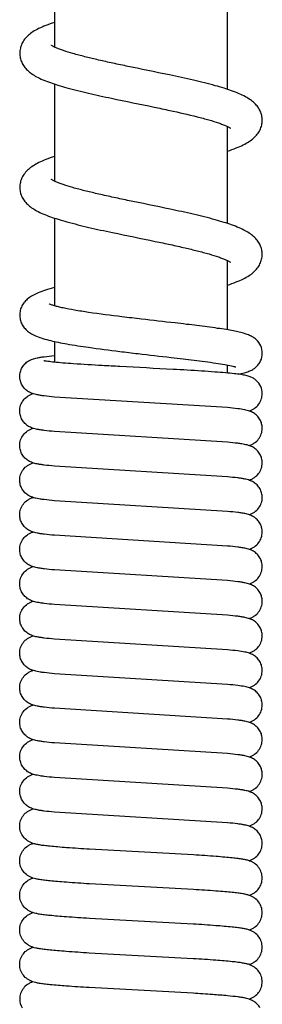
# Model space of a CAD drawing. Header units: millimetres. Extents: x -219 to 33, y -20 to 630.
# Tile 4 of 6: x 4 to 32, y 357 to 471. Entities that reach past the tile are written whole.
import ezdxf

# ---------------------------------------------------------------- set-up
doc = ezdxf.new("R2010")
doc.units = ezdxf.units.MM
doc.header["$MEASUREMENT"] = 0
doc.layers.add('PLANNING', color=1, linetype='Continuous')

# ---------------------------------------------------------------- blocks, each defined once
blk = doc.blocks.new('8101-0000_R')
at = {"layer": 'PLANNING'}
for p, q in [((8, 479.33), (8, 468.12)), ((28, 463.21), (28, 474.43)), ((8, 463.84), (8, 452.62)), ((28, 447.71), (28, 458.92)), ((8, 448.34), (8, 438.2)), ((28, 435.41), (28, 443.42)), ((8, 434.07), (8, 431.67)), ((28, 430.42), (28, 431.34)), ((28, 426.42), (8, 427.65)), ((28, 422.42), (8, 423.66)), ((28, 418.42), (8, 419.66)), ((28, 414.42), (8, 415.66)), ((28, 410.42), (8, 411.66)), ((28, 406.42), (8, 407.66)), ((28, 402.42), (8, 403.66)), ((28, 398.42), (8, 399.66)), ((28, 394.42), (8, 395.66)), ((28, 390.42), (8, 391.66)), ((28, 386.42), (8, 387.66)), ((28, 382.42), (8, 383.66)), ((28, 378.42), (8, 379.66)), ((24.06, 374.7), (12.06, 375.36)), ((24.05, 370.71), (12.05, 371.36)), ((24.04, 366.71), (12.04, 367.36)), ((24.03, 362.71), (12.03, 363.36)), ((24.02, 358.71), (12.02, 359.37))]:
    blk.add_line(p, q, dxfattribs=at)
blk.add_arc((6.04, 358.04), 2.04, 180.0153, 209.4048, dxfattribs=at)
for points, knots in [([(8, 470.96), (7.66, 470.85), (7.05, 470.63), (6.22, 470.27), (5.54, 469.9), (4.99, 469.49), (4.56, 469.03), (4.24, 468.52), (4.05, 467.97), (4, 467.59), (4, 467.4)], [0, 0, 0, 0, 1.067217, 1.957943, 2.714225, 3.378146, 4.003155, 4.594509, 5.171789, 5.742289, 5.742289, 5.742289, 5.742289]), ([(32, 459.65), (32, 459.83), (31.96, 460.19), (31.79, 460.71), (31.5, 461.2), (31.12, 461.64), (30.63, 462.03), (30.03, 462.39), (29.3, 462.74), (28.47, 463.06), (27.55, 463.36), (26.08, 463.79), (23.98, 464.3), (20.55, 465.05), (17.37, 465.69), (14.58, 466.28), (12.98, 466.63), (11.51, 466.99), (10.22, 467.33), (9.24, 467.63), (8.6, 467.86), (8.21, 468.02), (7.93, 468.15), (7.77, 468.24), (7.7, 468.29), (7.67, 468.31), (7.66, 468.32)], [5.745737, 5.745737, 5.745737, 5.745737, 6.284326, 6.827523, 7.383778, 7.96652, 8.58027, 9.270235, 10.05776, 10.996824, 11.923645, 12.985805, 15.577385, 18.423387, 23.510823, 25.299432, 26.991415, 28.422222, 29.835526, 30.992163, 31.480493, 31.900098, 32.252601, 32.396173, 32.456618, 32.502496, 32.502496, 32.502496, 32.502496]), ([(4, 467.4), (4, 467.22), (4.04, 466.86), (4.22, 466.34), (4.5, 465.85), (4.89, 465.41), (5.38, 465.01), (5.97, 464.65), (6.7, 464.31), (7.53, 463.99), (8.46, 463.68), (9.92, 463.26), (11.98, 462.75), (15.34, 462.02), (18.48, 461.39), (21.78, 460.69), (23.9, 460.21), (25.77, 459.72), (26.75, 459.42), (27.41, 459.18), (27.8, 459.02), (28.08, 458.89), (28.24, 458.8), (28.31, 458.75), (28.34, 458.73), (28.35, 458.72)], [5.742289, 5.742289, 5.742289, 5.742289, 6.281731, 6.826349, 7.382236, 7.965282, 8.57456, 9.261073, 10.063282, 10.995233, 11.912884, 12.982873, 15.563568, 18.273556, 23.298186, 25.170095, 28.401116, 29.82122, 30.984206, 31.473803, 31.899793, 32.253099, 32.397169, 32.457799, 32.503549, 32.503549, 32.503549, 32.503549]), ([(28, 456.08), (28.34, 456.2), (28.95, 456.41), (29.78, 456.77), (30.46, 457.15), (31.01, 457.56), (31.44, 458.01), (31.76, 458.52), (31.96, 459.07), (32, 459.46), (32, 459.65)], [0, 0, 0, 0, 1.058431, 1.950895, 2.712357, 3.376544, 4.003735, 4.595149, 5.17453, 5.745737, 5.745737, 5.745737, 5.745737]), ([(8, 455.46), (7.67, 455.35), (7.05, 455.13), (6.23, 454.78), (5.55, 454.4), (4.99, 453.99), (4.56, 453.53), (4.24, 453.02), (4.05, 452.47), (4, 452.09), (4, 451.9)], [0, 0, 0, 0, 1.054753, 1.946948, 2.709539, 3.378799, 4.002957, 4.596015, 5.172269, 5.744471, 5.744471, 5.744471, 5.744471]), ([(32, 444.15), (32, 444.33), (31.96, 444.69), (31.78, 445.21), (31.5, 445.7), (31.11, 446.14), (30.62, 446.53), (30.02, 446.89), (29.3, 447.24), (28.47, 447.56), (27.55, 447.86), (26.08, 448.29), (24, 448.8), (20.62, 449.54), (17.48, 450.16), (14.67, 450.76), (13.02, 451.13), (11.51, 451.49), (10.21, 451.83), (9.24, 452.13), (8.59, 452.37), (8.2, 452.53), (7.93, 452.66), (7.76, 452.75), (7.69, 452.79), (7.67, 452.81), (7.65, 452.82)], [5.744185, 5.744185, 5.744185, 5.744185, 6.284391, 6.828642, 7.385299, 7.968293, 8.58044, 9.269682, 10.057992, 10.999006, 11.923043, 12.975397, 15.590406, 18.330745, 23.355759, 25.196508, 26.944845, 28.431047, 29.839611, 30.992813, 31.480674, 31.902896, 32.254518, 32.3977, 32.458016, 32.503513, 32.503513, 32.503513, 32.503513]), ([(4, 451.9), (4, 451.72), (4.04, 451.36), (4.21, 450.84), (4.5, 450.35), (4.89, 449.91), (5.38, 449.51), (5.98, 449.15), (6.71, 448.81), (7.53, 448.49), (8.46, 448.18), (9.94, 447.76), (12.03, 447.24), (15.43, 446.5), (18.58, 445.87), (21.38, 445.28), (23, 444.92), (24.49, 444.56), (25.78, 444.22), (26.76, 443.92), (27.4, 443.68), (27.79, 443.52), (28.07, 443.39), (28.23, 443.3), (28.3, 443.26), (28.33, 443.24), (28.35, 443.23)], [5.744471, 5.744471, 5.744471, 5.744471, 6.282739, 6.828787, 7.385689, 7.967067, 8.580959, 9.266553, 10.067995, 10.997579, 11.931149, 12.994763, 15.602109, 18.393769, 23.438192, 25.245184, 26.961362, 28.419277, 29.837637, 30.98553, 31.475969, 31.899856, 32.252804, 32.396652, 32.457275, 32.503271, 32.503271, 32.503271, 32.503271]), ([(28, 440.58), (28.34, 440.69), (28.96, 440.92), (29.79, 441.28), (30.46, 441.65), (31.01, 442.06), (31.44, 442.51), (31.76, 443.02), (31.95, 443.57), (32, 443.96), (32, 444.15)], [0, 0, 0, 0, 1.069005, 1.967427, 2.719958, 3.381032, 4.005116, 4.596855, 5.173156, 5.744185, 5.744185, 5.744185, 5.744185]), ([(8, 440.3), (7.65, 440.21), (7.02, 440.03), (6.18, 439.73), (5.52, 439.42), (4.98, 439.07), (4.56, 438.66), (4.24, 438.19), (4.04, 437.67), (4, 437.3), (4, 437.12)], [0, 0, 0, 0, 1.081958, 1.957592, 2.671768, 3.280842, 3.868026, 4.429315, 4.980264, 5.525824, 5.525824, 5.525824, 5.525824]), ([(32.01, 432.71), (32.01, 433), (31.88, 433.6), (31.43, 434.21), (30.94, 434.58), (30.51, 434.8), (29.97, 434.99), (29.35, 435.16), (28.62, 435.3), (27.79, 435.45), (26.78, 435.6), (25.26, 435.81), (23.62, 436.01), (21.08, 436.31), (18.6, 436.59), (15.27, 436.98), (12.69, 437.31), (10.42, 437.67), (9.26, 437.89), (8.49, 438.06), (8.03, 438.18), (7.71, 438.29), (7.52, 438.36), (7.43, 438.39), (7.4, 438.41), (7.38, 438.42)], [4.040427, 4.040427, 4.040427, 4.040427, 4.928318, 5.830435, 6.272344, 6.746495, 7.294167, 7.97948, 8.675019, 9.515048, 10.519929, 11.719331, 14.139914, 15.475583, 19.368193, 21.64929, 25.527045, 27.181011, 28.514918, 29.073954, 29.547413, 29.93961, 30.098045, 30.163995, 30.213412, 30.213412, 30.213412, 30.213412]), ([(4, 437.12), (4, 436.95), (4.04, 436.6), (4.22, 436.1), (4.51, 435.64), (4.9, 435.25), (5.39, 434.93), (5.98, 434.64), (6.72, 434.39), (7.56, 434.17), (8.48, 433.97), (9.94, 433.69), (12.31, 433.33), (15.05, 432.98), (18.23, 432.6), (20.67, 432.32), (23.25, 432.02), (24.97, 431.81), (26.58, 431.59), (27.59, 431.42), (28.28, 431.29), (28.68, 431.2), (28.84, 431.15), (28.91, 431.13), (28.94, 431.12)], [5.525824, 5.525824, 5.525824, 5.525824, 6.04971, 6.574692, 7.106756, 7.658312, 8.221554, 8.865624, 9.632526, 10.566663, 11.451422, 12.478344, 15.003466, 18.638498, 20.787695, 24.615112, 26.004728, 28.558792, 29.8357, 30.856521, 31.64733, 31.949967, 32.071757, 32.15949, 32.15949, 32.15949, 32.15949]), ([(29.24, 430.29), (29.47, 430.33), (29.88, 430.42), (30.44, 430.6), (30.9, 430.81), (31.28, 431.09), (31.59, 431.42), (31.91, 431.95), (32.01, 432.4), (32.01, 432.71)], [0, 0, 0, 0, 0.708852, 1.274, 1.758526, 2.208337, 2.672196, 3.130105, 4.040427, 4.040427, 4.040427, 4.040427]), ([(4, 430.04), (4, 430.21), (4.05, 430.57), (4.25, 431.07), (4.58, 431.5), (4.99, 431.82), (5.48, 432.05), (5.94, 432.17), (6.4, 432.25), (7.06, 432.35), (7.61, 432.41), (8, 432.45)], [33.142982, 33.142982, 33.142982, 33.142982, 33.674688, 34.208175, 34.742246, 35.284166, 35.771533, 36.344385, 36.716218, 37.16805, 38.354202, 38.354202, 38.354202, 38.354202]), ([(32, 428.04), (32, 428.32), (31.88, 428.9), (31.44, 429.49), (30.98, 429.83), (30.58, 430.01), (30.09, 430.15), (29.48, 430.26), (28.69, 430.35), (27.69, 430.45), (26.43, 430.55), (24.41, 430.69), (20.75, 430.9), (16.93, 431.09), (13.1, 431.31), (10.9, 431.44), (9.05, 431.57), (8.06, 431.66), (7.39, 431.74), (7.01, 431.79), (6.85, 431.82), (6.79, 431.83), (6.77, 431.84)], [2.691988, 2.691988, 2.691988, 2.691988, 3.555575, 4.42222, 4.835655, 5.26519, 5.740585, 6.362752, 7.126958, 8.121552, 9.37444, 10.916911, 14.212081, 20.347915, 22.397177, 25.718561, 26.967706, 27.958244, 28.711489, 28.991789, 29.103135, 29.183225, 29.183225, 29.183225, 29.183225]), ([(8, 427.65), (7.61, 427.69), (7.07, 427.74), (6.41, 427.83), (5.95, 427.91), (5.49, 428.03), (5, 428.25), (4.58, 428.57), (4.25, 429), (4.05, 429.5), (4, 429.86), (4, 430.04)], [27.935479, 27.935479, 27.935479, 27.935479, 29.116115, 29.567803, 29.934919, 30.508068, 30.994466, 31.537496, 32.074208, 32.608904, 33.142982, 33.142982, 33.142982, 33.142982]), ([(4, 426.04), (4, 426.26), (4.07, 426.7), (4.39, 427.29), (4.8, 427.68), (5.19, 427.91), (5.4, 428), (5.52, 428.04)], [33.141153, 33.141153, 33.141153, 33.141153, 33.80521, 34.46923, 35.134063, 35.472885, 35.829292, 35.829292, 35.829292, 35.829292]), ([(30.48, 426.04), (30.59, 426.07), (30.81, 426.16), (31.2, 426.39), (31.61, 426.78), (31.93, 427.37), (32, 427.81), (32, 428.04)], [0, 0, 0, 0, 0.357035, 0.696555, 1.362974, 2.027575, 2.691988, 2.691988, 2.691988, 2.691988]), ([(8, 423.66), (7.61, 423.69), (7.07, 423.75), (6.41, 423.84), (5.95, 423.92), (5.49, 424.03), (5, 424.25), (4.58, 424.57), (4.25, 425), (4.05, 425.5), (4, 425.86), (4, 426.04)], [27.936502, 27.936502, 27.936502, 27.936502, 29.115581, 29.563258, 29.933494, 30.508229, 30.995556, 31.538506, 32.073286, 32.607662, 33.141153, 33.141153, 33.141153, 33.141153]), ([(32, 424.04), (32, 424.21), (31.96, 424.57), (31.75, 425.07), (31.42, 425.5), (31, 425.82), (30.51, 426.04), (29.9, 426.19), (29.05, 426.32), (28.39, 426.38), (28, 426.42)], [2.692306, 2.692306, 2.692306, 2.692306, 3.225447, 3.759384, 4.294884, 4.837475, 5.32501, 5.898245, 6.71888, 7.897615, 7.897615, 7.897615, 7.897615]), ([(4, 422.04), (4, 422.26), (4.07, 422.7), (4.39, 423.3), (4.8, 423.68), (5.19, 423.91), (5.41, 424), (5.52, 424.04)], [33.142273, 33.142273, 33.142273, 33.142273, 33.806568, 34.472729, 35.138579, 35.47795, 35.834969, 35.834969, 35.834969, 35.834969]), ([(30.48, 422.04), (30.59, 422.07), (30.81, 422.16), (31.2, 422.39), (31.61, 422.78), (31.93, 423.37), (32, 423.81), (32, 424.04)], [0, 0, 0, 0, 0.357631, 0.696792, 1.362803, 2.027692, 2.692306, 2.692306, 2.692306, 2.692306]), ([(32, 420.04), (32, 420.21), (31.96, 420.57), (31.75, 421.07), (31.42, 421.5), (31, 421.82), (30.52, 422.04), (30.05, 422.16), (29.6, 422.24), (28.94, 422.33), (28.39, 422.38), (28, 422.42)], [2.692592, 2.692592, 2.692592, 2.692592, 3.225899, 3.760052, 4.295884, 4.837653, 5.323876, 5.895887, 6.262287, 6.71529, 7.898362, 7.898362, 7.898362, 7.898362]), ([(8, 419.66), (7.61, 419.69), (7.07, 419.75), (6.41, 419.84), (5.95, 419.92), (5.49, 420.03), (5, 420.25), (4.58, 420.57), (4.25, 421), (4.05, 421.5), (4, 421.86), (4, 422.04)], [27.937162, 27.937162, 27.937162, 27.937162, 29.118811, 29.562676, 29.938758, 30.510585, 30.996777, 31.539289, 32.074308, 32.608867, 33.142273, 33.142273, 33.142273, 33.142273]), ([(4, 418.04), (4, 418.26), (4.07, 418.7), (4.39, 419.3), (4.8, 419.68), (5.19, 419.91), (5.41, 420), (5.52, 420.04)], [33.143235, 33.143235, 33.143235, 33.143235, 33.807715, 34.472359, 35.139034, 35.479035, 35.836188, 35.836188, 35.836188, 35.836188]), ([(30.48, 418.04), (30.59, 418.07), (30.81, 418.16), (31.2, 418.39), (31.61, 418.78), (31.93, 419.37), (32, 419.81), (32, 420.04)], [0, 0, 0, 0, 0.357495, 0.696856, 1.362266, 2.028282, 2.692592, 2.692592, 2.692592, 2.692592]), ([(8, 415.66), (7.61, 415.69), (7.06, 415.75), (6.4, 415.84), (5.95, 415.92), (5.48, 416.03), (5, 416.25), (4.58, 416.57), (4.25, 417), (4.04, 417.5), (4, 417.86), (4, 418.04)], [27.937692, 27.937692, 27.937692, 27.937692, 29.122687, 29.572647, 29.942006, 30.511202, 30.997686, 31.540418, 32.075625, 32.609378, 33.143235, 33.143235, 33.143235, 33.143235]), ([(32, 416.04), (32, 416.21), (31.96, 416.57), (31.75, 417.07), (31.42, 417.5), (31, 417.82), (30.51, 418.04), (30.05, 418.16), (29.59, 418.24), (28.93, 418.33), (28.39, 418.38), (28, 418.42)], [2.692849, 2.692849, 2.692849, 2.692849, 3.226281, 3.759679, 4.294996, 4.837558, 5.325578, 5.899921, 6.271786, 6.720504, 7.899016, 7.899016, 7.899016, 7.899016]), ([(4, 414.04), (4, 414.26), (4.07, 414.7), (4.39, 415.3), (4.8, 415.68), (5.19, 415.91), (5.41, 416), (5.52, 416.04)], [33.143971, 33.143971, 33.143971, 33.143971, 33.80859, 34.473454, 35.139795, 35.479602, 35.837124, 35.837124, 35.837124, 35.837124]), ([(30.48, 414.04), (30.59, 414.07), (30.81, 414.16), (31.2, 414.39), (31.61, 414.78), (31.93, 415.37), (32, 415.82), (32, 416.04)], [0, 0, 0, 0, 0.356784, 0.69674, 1.363175, 2.029362, 2.692849, 2.692849, 2.692849, 2.692849]), ([(32, 412.04), (32, 412.21), (31.96, 412.57), (31.75, 413.07), (31.42, 413.5), (31.01, 413.82), (30.52, 414.04), (30.06, 414.16), (29.6, 414.24), (28.94, 414.33), (28.39, 414.38), (28, 414.42)], [2.693073, 2.693073, 2.693073, 2.693073, 3.226594, 3.760121, 4.295649, 4.837878, 5.321528, 5.891174, 6.262039, 6.714015, 7.899539, 7.899539, 7.899539, 7.899539]), ([(8, 411.66), (7.61, 411.69), (7.06, 411.75), (6.4, 411.84), (5.94, 411.92), (5.48, 412.03), (5, 412.25), (4.58, 412.57), (4.25, 413), (4.04, 413.5), (4, 413.86), (4, 414.04)], [27.938069, 27.938069, 27.938069, 27.938069, 29.126618, 29.577231, 29.946316, 30.514472, 30.998511, 31.54051, 32.076689, 32.610532, 33.143971, 33.143971, 33.143971, 33.143971]), ([(4, 410.04), (4, 410.26), (4.07, 410.7), (4.39, 411.3), (4.8, 411.68), (5.19, 411.91), (5.41, 412), (5.52, 412.04)], [33.14444, 33.14444, 33.14444, 33.14444, 33.809156, 34.474183, 35.140097, 35.4797, 35.837733, 35.837733, 35.837733, 35.837733]), ([(30.48, 410.04), (30.59, 410.07), (30.81, 410.16), (31.2, 410.39), (31.61, 410.78), (31.93, 411.37), (32, 411.82), (32, 412.04)], [0, 0, 0, 0, 0.356675, 0.696542, 1.362967, 2.02921, 2.693073, 2.693073, 2.693073, 2.693073]), ([(8, 407.66), (7.61, 407.69), (7.06, 407.75), (6.4, 407.84), (5.94, 407.92), (5.48, 408.03), (5, 408.25), (4.58, 408.57), (4.25, 409), (4.04, 409.5), (4, 409.86), (4, 410.04)], [27.938281, 27.938281, 27.938281, 27.938281, 29.127325, 29.581093, 29.949676, 30.515715, 30.998752, 31.540687, 32.076879, 32.610755, 33.14444, 33.14444, 33.14444, 33.14444]), ([(32, 408.04), (32, 408.21), (31.96, 408.57), (31.75, 409.07), (31.42, 409.5), (31.01, 409.82), (30.52, 410.04), (30.06, 410.15), (29.6, 410.24), (28.94, 410.33), (28.39, 410.38), (28, 410.42)], [2.69326, 2.69326, 2.69326, 2.69326, 3.22684, 3.760458, 4.296142, 4.837955, 5.32071, 5.887694, 6.258712, 6.713296, 7.899907, 7.899907, 7.899907, 7.899907]), ([(4, 406.04), (4, 406.26), (4.07, 406.7), (4.39, 407.3), (4.8, 407.68), (5.19, 407.91), (5.41, 408), (5.52, 408.04)], [33.144627, 33.144627, 33.144627, 33.144627, 33.809401, 34.474543, 35.140685, 35.48045, 35.838016, 35.838016, 35.838016, 35.838016]), ([(30.48, 406.04), (30.59, 406.07), (30.81, 406.16), (31.2, 406.39), (31.61, 406.78), (31.93, 407.37), (32, 407.82), (32, 408.04)], [0, 0, 0, 0, 0.356933, 0.69673, 1.363129, 2.029392, 2.69326, 2.69326, 2.69326, 2.69326]), ([(32, 404.04), (32, 404.21), (31.96, 404.57), (31.75, 405.07), (31.42, 405.5), (31.01, 405.82), (30.52, 406.04), (30.06, 406.15), (29.6, 406.24), (28.94, 406.33), (28.39, 406.38), (28, 406.42)], [2.69341, 2.69341, 2.69341, 2.69341, 3.227021, 3.760696, 4.296486, 4.838484, 5.321449, 5.888968, 6.262057, 6.716543, 7.90011, 7.90011, 7.90011, 7.90011]), ([(8, 403.66), (7.61, 403.69), (7.06, 403.75), (6.4, 403.84), (5.95, 403.92), (5.48, 404.03), (5, 404.25), (4.58, 404.58), (4.25, 405), (4.04, 405.5), (4, 405.86), (4, 406.04)], [27.938329, 27.938329, 27.938329, 27.938329, 29.124946, 29.573856, 29.942303, 30.513437, 30.999171, 31.541067, 32.077256, 32.611145, 33.144627, 33.144627, 33.144627, 33.144627]), ([(4, 402.04), (4, 402.26), (4.07, 402.7), (4.39, 403.3), (4.8, 403.68), (5.19, 403.91), (5.41, 404), (5.52, 404.04)], [33.144534, 33.144534, 33.144534, 33.144534, 33.809335, 34.474545, 35.140839, 35.480717, 35.837977, 35.837977, 35.837977, 35.837977]), ([(30.48, 402.04), (30.59, 402.07), (30.81, 402.16), (31.2, 402.39), (31.61, 402.78), (31.93, 403.37), (32, 403.82), (32, 404.04)], [0, 0, 0, 0, 0.357552, 0.697352, 1.363741, 2.030003, 2.69341, 2.69341, 2.69341, 2.69341]), ([(8, 399.66), (7.61, 399.69), (7.07, 399.75), (6.41, 399.84), (5.95, 399.92), (5.48, 400.03), (5, 400.25), (4.58, 400.58), (4.25, 401.01), (4.04, 401.5), (4, 401.86), (4, 402.04)], [27.938223, 27.938223, 27.938223, 27.938223, 29.12006, 29.565993, 29.940413, 30.513301, 30.999051, 31.541637, 32.076892, 32.610753, 33.144534, 33.144534, 33.144534, 33.144534]), ([(32, 400.04), (32, 400.21), (31.96, 400.57), (31.75, 401.07), (31.42, 401.5), (31.01, 401.82), (30.52, 402.04), (30.06, 402.15), (29.6, 402.24), (28.94, 402.33), (28.39, 402.38), (28, 402.42)], [2.693524, 2.693524, 2.693524, 2.693524, 3.227142, 3.760845, 4.296697, 4.838812, 5.321919, 5.889812, 6.257964, 6.71615, 7.900149, 7.900149, 7.900149, 7.900149]), ([(4, 398.04), (4, 398.26), (4.07, 398.7), (4.39, 399.3), (4.8, 399.68), (5.19, 399.91), (5.41, 400), (5.52, 400.04)], [33.144182, 33.144182, 33.144182, 33.144182, 33.808981, 34.47422, 35.140597, 35.480543, 35.837644, 35.837644, 35.837644, 35.837644]), ([(30.48, 398.04), (30.59, 398.07), (30.81, 398.16), (31.2, 398.39), (31.61, 398.78), (31.93, 399.37), (32, 399.82), (32, 400.04)], [0, 0, 0, 0, 0.357341, 0.697573, 1.363853, 2.029101, 2.693524, 2.693524, 2.693524, 2.693524]), ([(8, 395.66), (7.61, 395.69), (7.07, 395.75), (6.4, 395.84), (5.95, 395.92), (5.48, 396.03), (5, 396.25), (4.58, 396.58), (4.25, 397.01), (4.04, 397.5), (4, 397.86), (4, 398.04)], [27.93798, 27.93798, 27.93798, 27.93798, 29.121366, 29.573734, 29.941676, 30.513035, 30.99836, 31.540729, 32.076777, 32.610618, 33.144182, 33.144182, 33.144182, 33.144182]), ([(32, 396.04), (32, 396.21), (31.96, 396.57), (31.75, 397.07), (31.42, 397.5), (31.01, 397.82), (30.52, 398.04), (29.91, 398.19), (29.06, 398.31), (28.39, 398.38), (28, 398.42)], [2.693602, 2.693602, 2.693602, 2.693602, 3.227209, 3.760914, 4.296788, 4.83896, 5.322148, 5.890276, 6.711472, 7.900034, 7.900034, 7.900034, 7.900034]), ([(4, 394.04), (4, 394.26), (4.07, 394.7), (4.39, 395.3), (4.8, 395.68), (5.19, 395.91), (5.41, 396), (5.52, 396.04)], [33.143606, 33.143606, 33.143606, 33.143606, 33.808382, 34.473614, 35.140013, 35.479989, 35.837063, 35.837063, 35.837063, 35.837063]), ([(30.48, 394.04), (30.59, 394.07), (30.81, 394.16), (31.2, 394.39), (31.61, 394.78), (31.93, 395.37), (32, 395.82), (32, 396.04)], [0, 0, 0, 0, 0.357516, 0.697557, 1.363604, 2.028753, 2.693602, 2.693602, 2.693602, 2.693602]), ([(8, 391.66), (7.61, 391.69), (7.07, 391.75), (6.41, 391.84), (5.95, 391.92), (5.48, 392.03), (5, 392.25), (4.58, 392.58), (4.25, 393.01), (4.04, 393.5), (4, 393.86), (4, 394.04)], [27.937623, 27.937623, 27.937623, 27.937623, 29.122076, 29.567225, 29.940952, 30.513012, 30.998168, 31.540385, 32.076338, 32.610124, 33.143606, 33.143606, 33.143606, 33.143606]), ([(32, 392.04), (32, 392.21), (31.96, 392.57), (31.75, 393.07), (31.42, 393.5), (31.01, 393.82), (30.52, 394.04), (29.91, 394.19), (29.06, 394.31), (28.4, 394.38), (28, 394.42)], [2.693648, 2.693648, 2.693648, 2.693648, 3.227227, 3.760912, 4.296774, 4.83895, 5.322167, 5.890404, 6.710112, 7.899781, 7.899781, 7.899781, 7.899781]), ([(4, 390.04), (4, 390.26), (4.07, 390.7), (4.39, 391.3), (4.8, 391.68), (5.19, 391.91), (5.41, 392), (5.52, 392.04)], [33.142851, 33.142851, 33.142851, 33.142851, 33.807585, 34.472782, 35.139152, 35.479124, 35.836286, 35.836286, 35.836286, 35.836286]), ([(30.48, 390.04), (30.59, 390.07), (30.81, 390.16), (31.2, 390.39), (31.61, 390.78), (31.93, 391.37), (32, 391.82), (32, 392.04)], [0, 0, 0, 0, 0.357004, 0.696662, 1.363162, 2.029126, 2.693648, 2.693648, 2.693648, 2.693648]), ([(8, 387.66), (7.61, 387.69), (7.07, 387.75), (6.41, 387.84), (5.95, 387.92), (5.48, 388.03), (5, 388.25), (4.58, 388.58), (4.25, 389.01), (4.04, 389.5), (4, 389.86), (4, 390.04)], [27.937181, 27.937181, 27.937181, 27.937181, 29.119406, 29.567842, 29.941255, 30.513026, 30.997432, 31.539387, 32.075195, 32.609843, 33.142851, 33.142851, 33.142851, 33.142851]), ([(32, 388.04), (32, 388.21), (31.96, 388.57), (31.75, 389.07), (31.42, 389.5), (31, 389.82), (30.52, 390.04), (30.06, 390.16), (29.6, 390.24), (28.94, 390.33), (28.39, 390.38), (28, 390.42)], [2.693665, 2.693665, 2.693665, 2.693665, 3.227203, 3.760851, 4.296673, 4.838809, 5.322009, 5.890243, 6.259333, 6.710574, 7.899416, 7.899416, 7.899416, 7.899416]), ([(4, 386.04), (4, 386.26), (4.07, 386.7), (4.39, 387.3), (4.8, 387.68), (5.19, 387.91), (5.41, 388), (5.52, 388.04)], [33.141973, 33.141973, 33.141973, 33.141973, 33.806651, 34.47179, 35.138089, 35.478028, 35.835372, 35.835372, 35.835372, 35.835372]), ([(30.48, 386.04), (30.59, 386.07), (30.81, 386.16), (31.2, 386.39), (31.61, 386.78), (31.93, 387.37), (32, 387.82), (32, 388.04)], [0, 0, 0, 0, 0.357674, 0.697264, 1.363632, 2.029506, 2.693665, 2.693665, 2.693665, 2.693665]), ([(8, 383.66), (7.61, 383.69), (7.06, 383.75), (6.4, 383.84), (5.94, 383.92), (5.48, 384.03), (5, 384.25), (4.58, 384.58), (4.25, 385.01), (4.05, 385.5), (4, 385.86), (4, 386.04)], [27.936686, 27.936686, 27.936686, 27.936686, 29.124087, 29.575417, 29.942455, 30.512932, 30.996611, 31.53831, 32.073971, 32.608534, 33.141973, 33.141973, 33.141973, 33.141973]), ([(32, 384.04), (32, 384.21), (31.96, 384.57), (31.75, 385.07), (31.42, 385.5), (31, 385.82), (30.52, 386.04), (30.06, 386.16), (29.6, 386.24), (28.94, 386.33), (28.39, 386.38), (28, 386.42)], [2.693657, 2.693657, 2.693657, 2.693657, 3.227146, 3.760743, 4.296502, 4.838562, 5.321708, 5.889844, 6.258933, 6.710442, 7.898967, 7.898967, 7.898967, 7.898967]), ([(4, 382.04), (4, 382.26), (4.07, 382.7), (4.39, 383.3), (4.8, 383.68), (5.19, 383.91), (5.41, 384), (5.52, 384.04)], [33.141025, 33.141025, 33.141025, 33.141025, 33.805639, 34.470702, 35.136896, 35.476781, 35.834383, 35.834383, 35.834383, 35.834383]), ([(30.48, 382.04), (30.59, 382.07), (30.81, 382.16), (31.2, 382.39), (31.61, 382.78), (31.93, 383.37), (32, 383.82), (32, 384.04)], [0, 0, 0, 0, 0.35743, 0.697461, 1.363616, 2.030315, 2.693657, 2.693657, 2.693657, 2.693657]), ([(8, 379.66), (7.61, 379.69), (7.07, 379.75), (6.41, 379.84), (5.95, 379.92), (5.49, 380.03), (5, 380.25), (4.58, 380.58), (4.25, 381.01), (4.05, 381.5), (4, 381.86), (4, 382.04)], [27.936167, 27.936167, 27.936167, 27.936167, 29.119127, 29.563674, 29.937254, 30.508918, 30.995787, 31.538108, 32.0737, 32.608204, 33.141025, 33.141025, 33.141025, 33.141025]), ([(32, 380.04), (32, 380.22), (31.96, 380.57), (31.75, 381.07), (31.42, 381.5), (31, 381.82), (30.52, 382.04), (30.06, 382.16), (29.6, 382.24), (28.94, 382.33), (28.39, 382.38), (28, 382.42)], [2.693629, 2.693629, 2.693629, 2.693629, 3.227065, 3.760601, 4.296281, 4.838239, 5.3213, 5.889258, 6.258237, 6.709824, 7.898467, 7.898467, 7.898467, 7.898467]), ([(4, 378.04), (4, 378.26), (4.07, 378.7), (4.39, 379.3), (4.8, 379.68), (5.19, 379.91), (5.41, 380), (5.52, 380.04)], [33.141094, 33.141094, 33.141094, 33.141094, 33.805639, 34.470615, 35.137422, 35.476495, 35.834413, 35.834413, 35.834413, 35.834413]), ([(30.48, 378.04), (30.59, 378.07), (30.81, 378.16), (31.2, 378.39), (31.61, 378.78), (31.93, 379.37), (32, 379.82), (32, 380.04)], [0, 0, 0, 0, 0.35715, 0.696954, 1.363661, 2.0293, 2.693629, 2.693629, 2.693629, 2.693629]), ([(12.06, 375.36), (11.18, 375.42), (9.95, 375.5), (8.43, 375.62), (7.57, 375.7), (6.87, 375.77), (6.32, 375.85), (5.89, 375.93), (5.52, 376.03), (5.19, 376.16), (4.8, 376.39), (4.39, 376.78), (4.07, 377.37), (4, 377.82), (4, 378.04)], [23.861895, 23.861895, 23.861895, 23.861895, 26.521733, 27.561864, 28.428621, 29.116899, 29.666066, 30.100446, 30.446132, 30.803934, 31.143403, 31.809798, 32.47627, 33.141094, 33.141094, 33.141094, 33.141094]), ([(32, 376.04), (32, 376.22), (31.95, 376.57), (31.75, 377.07), (31.42, 377.5), (31, 377.82), (30.52, 378.04), (30.06, 378.15), (29.6, 378.24), (28.94, 378.33), (28.39, 378.38), (28, 378.42)], [2.693583, 2.693583, 2.693583, 2.693583, 3.226965, 3.761361, 4.296026, 4.838539, 5.320818, 5.888534, 6.257313, 6.712393, 7.897945, 7.897945, 7.897945, 7.897945]), ([(4, 374.04), (4, 374.26), (4.07, 374.7), (4.39, 375.3), (4.8, 375.68), (5.19, 375.91), (5.41, 376), (5.52, 376.04)], [33.140181, 33.140181, 33.140181, 33.140181, 33.804656, 34.469539, 35.136203, 35.475195, 35.833462, 35.833462, 35.833462, 35.833462]), ([(30.48, 374.04), (30.59, 374.07), (30.81, 374.16), (31.2, 374.39), (31.61, 374.78), (31.93, 375.37), (32, 375.82), (32, 376.04)], [0, 0, 0, 0, 0.357976, 0.697087, 1.362716, 2.028243, 2.693583, 2.693583, 2.693583, 2.693583]), ([(32, 372.04), (32, 372.26), (31.93, 372.7), (31.61, 373.29), (31.21, 373.68), (30.82, 373.91), (30.49, 374.04), (30.13, 374.14), (29.71, 374.22), (29.17, 374.3), (28.48, 374.37), (27.63, 374.45), (26.14, 374.57), (24.93, 374.66), (24.06, 374.7)], [2.693527, 2.693527, 2.693527, 2.693527, 3.355997, 4.019158, 4.682623, 5.020095, 5.375703, 5.723156, 6.136275, 6.674719, 7.350516, 8.208801, 9.237117, 11.846109, 11.846109, 11.846109, 11.846109]), ([(12.05, 371.36), (11.16, 371.42), (9.93, 371.5), (8.42, 371.62), (7.56, 371.7), (6.87, 371.77), (6.32, 371.85), (5.88, 371.93), (5.52, 372.03), (5.19, 372.16), (4.8, 372.39), (4.39, 372.78), (4.07, 373.37), (4, 373.82), (4, 374.04)], [23.875061, 23.875061, 23.875061, 23.875061, 26.538385, 27.576732, 28.437127, 29.120662, 29.666104, 30.100383, 30.447852, 30.80513, 31.144285, 31.809912, 32.475405, 33.140181, 33.140181, 33.140181, 33.140181]), ([(4, 370.04), (4, 370.26), (4.07, 370.7), (4.39, 371.3), (4.8, 371.68), (5.19, 371.91), (5.41, 372), (5.52, 372.04)], [33.139363, 33.139363, 33.139363, 33.139363, 33.803773, 34.468562, 35.135079, 35.475145, 35.832615, 35.832615, 35.832615, 35.832615]), ([(30.48, 370.04), (30.59, 370.07), (30.81, 370.16), (31.2, 370.39), (31.61, 370.78), (31.93, 371.37), (32, 371.82), (32, 372.04)], [0, 0, 0, 0, 0.357771, 0.697433, 1.363871, 2.029371, 2.693527, 2.693527, 2.693527, 2.693527]), ([(12.04, 367.36), (11.15, 367.42), (9.93, 367.5), (8.42, 367.62), (7.56, 367.7), (6.87, 367.77), (6.32, 367.85), (5.88, 367.93), (5.52, 368.03), (5.19, 368.16), (4.8, 368.39), (4.39, 368.78), (4.07, 369.37), (4, 369.82), (4, 370.04)], [23.886881, 23.886881, 23.886881, 23.886881, 26.543136, 27.576034, 28.436767, 29.120514, 29.666003, 30.100255, 30.447753, 30.805129, 31.144362, 31.81002, 32.47548, 33.139363, 33.139363, 33.139363, 33.139363]), ([(32, 368.04), (32, 368.26), (31.93, 368.7), (31.61, 369.29), (31.21, 369.68), (30.81, 369.91), (30.49, 370.04), (30.13, 370.14), (29.7, 370.22), (29.16, 370.3), (28.48, 370.37), (27.63, 370.45), (26.13, 370.57), (24.92, 370.66), (24.05, 370.71)], [2.693465, 2.693465, 2.693465, 2.693465, 3.355872, 4.018942, 4.68301, 5.020837, 5.376888, 5.728435, 6.141449, 6.68055, 7.35729, 8.208519, 9.242327, 11.859059, 11.859059, 11.859059, 11.859059]), ([(4, 366.04), (4, 366.26), (4.07, 366.7), (4.39, 367.3), (4.8, 367.69), (5.19, 367.91), (5.41, 368), (5.52, 368.04)], [33.138689, 33.138689, 33.138689, 33.138689, 33.803039, 34.469539, 35.13559, 35.474091, 35.831923, 35.831923, 35.831923, 35.831923]), ([(30.48, 366.04), (30.59, 366.07), (30.81, 366.16), (31.2, 366.39), (31.61, 366.78), (31.93, 367.37), (32, 367.82), (32, 368.04)], [0, 0, 0, 0, 0.357381, 0.696838, 1.363033, 2.028428, 2.693465, 2.693465, 2.693465, 2.693465]), ([(32, 364.04), (32, 364.26), (31.93, 364.7), (31.61, 365.29), (31.21, 365.68), (30.81, 365.91), (30.49, 366.04), (30.13, 366.14), (29.7, 366.22), (29.16, 366.3), (28.13, 366.41), (26.41, 366.55), (24.91, 366.66), (24.04, 366.71)], [2.693402, 2.693402, 2.693402, 2.693402, 3.355754, 4.01874, 4.683418, 5.021599, 5.378104, 5.727725, 6.146675, 6.686274, 7.363866, 9.247318, 11.870665, 11.870665, 11.870665, 11.870665]), ([(12.03, 363.36), (11.14, 363.42), (9.92, 363.5), (8.41, 363.62), (7.55, 363.7), (6.86, 363.77), (6.31, 363.85), (5.88, 363.93), (5.51, 364.03), (5.19, 364.16), (4.8, 364.39), (4.39, 364.78), (4.07, 365.37), (4, 365.82), (4, 366.04)], [23.897392, 23.897392, 23.897392, 23.897392, 26.553512, 27.585178, 28.440541, 29.127587, 29.67202, 30.106069, 30.44782, 30.805362, 31.144737, 31.810502, 32.47596, 33.138689, 33.138689, 33.138689, 33.138689]), ([(4, 362.04), (4, 362.26), (4.07, 362.7), (4.39, 363.3), (4.8, 363.69), (5.2, 363.91), (5.41, 364), (5.52, 364.04)], [29.399661, 29.399661, 29.399661, 29.399661, 30.063962, 30.730382, 31.396301, 31.735884, 32.09289, 32.09289, 32.09289, 32.09289]), ([(30.48, 362.04), (30.59, 362.07), (30.81, 362.16), (31.2, 362.39), (31.61, 362.78), (31.93, 363.37), (32, 363.82), (32, 364.04)], [0, 0, 0, 0, 0.357992, 0.697553, 1.363823, 2.029211, 2.693402, 2.693402, 2.693402, 2.693402]), ([(12.02, 359.37), (11.13, 359.42), (9.63, 359.52), (7.89, 359.66), (6.86, 359.77), (6.31, 359.85), (5.88, 359.93), (5.51, 360.03), (5.19, 360.16), (4.8, 360.39), (4.39, 360.78), (4.07, 361.37), (4, 361.82), (4, 362.04)], [20.168066, 20.168066, 20.168066, 20.168066, 22.825055, 24.705455, 25.38865, 25.933314, 26.367467, 26.709316, 27.065824, 27.405027, 28.070577, 28.735958, 29.399661, 29.399661, 29.399661, 29.399661]), ([(32, 360.04), (32, 360.26), (31.93, 360.7), (31.61, 361.29), (31.2, 361.68), (30.81, 361.91), (30.49, 362.04), (30.12, 362.14), (29.69, 362.22), (29.15, 362.3), (28.13, 362.41), (26.4, 362.56), (24.9, 362.66), (24.03, 362.71)], [2.693342, 2.693342, 2.693342, 2.693342, 3.355651, 4.020359, 4.684615, 5.023523, 5.379473, 5.731246, 6.1506, 6.690107, 7.368258, 9.249138, 11.880959, 11.880959, 11.880959, 11.880959]), ([(5.52, 360.04), (5.41, 360), (5.2, 359.91), (4.8, 359.69), (4.39, 359.3), (4.07, 358.7), (4, 358.26), (4, 358.04)], [0, 0, 0, 0, 0.357263, 0.696815, 1.36262, 2.028974, 2.693237, 2.693237, 2.693237, 2.693237]), ([(30.48, 358.04), (30.59, 358.07), (30.81, 358.16), (31.2, 358.39), (31.61, 358.78), (31.93, 359.37), (32, 359.82), (32, 360.04)], [0, 0, 0, 0, 0.357425, 0.696816, 1.36291, 2.028233, 2.693342, 2.693342, 2.693342, 2.693342]), ([(31.74, 357.04), (31.66, 357.18), (31.46, 357.45), (31.07, 357.77), (30.6, 358.01), (30.12, 358.14), (29.65, 358.23), (28.97, 358.32), (27.84, 358.44), (26.1, 358.58), (24.77, 358.67), (24.02, 358.71)], [0, 0, 0, 0, 0.494217, 0.994987, 1.502438, 2.087074, 2.468656, 2.924652, 4.159755, 5.88667, 8.151408, 8.151408, 8.151408, 8.151408])]:
    blk.add_open_spline(points, degree=3, knots=knots, dxfattribs=at)

msp = doc.modelspace()

# ---------------------------------------------------------------- block references
msp.add_blockref('8101-0000_R', (0, 0))

doc.saveas('drawing.dxf')
